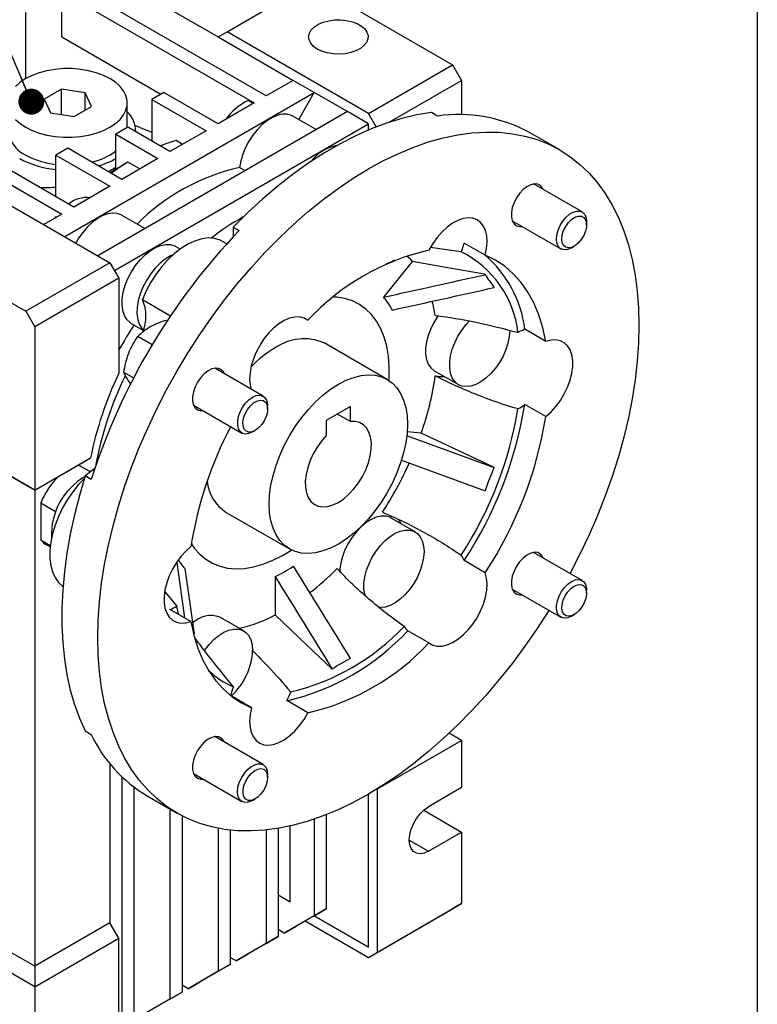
# Model space of a CAD drawing. Header units: millimetres. Extents: x 19 to 819, y 19 to 629.
# Tile 7 of 8: x 732 to 819, y 449 to 565. Entities that reach past the tile are written whole.
import ezdxf

# ---------------------------------------------------------------- set-up
doc = ezdxf.new("R2010")
doc.units = ezdxf.units.MM
doc.header["$LTSCALE"] = 3
doc.linetypes.add('SLD-Solid', pattern=[0])
doc.layers.add('TEXT', color=140, linetype='SLD-Solid', lineweight=25)
doc.styles.get("Standard").update_dxf_attribs({"font": 'VERDANA.TTF'})
doc.dimstyles.new('SLDDIMSTYLE0', dxfattribs={"dimtxt": 0.18, "dimasz": 3.048, "dimexe": 0, "dimexo": 0.0625, "dimgap": 0, "dimtad": 0, "dimtih": 1, "dimtoh": 1, "dimdec": 0, "dimrnd": 1e-09, "dimzin": 0, "dimdsep": 46, "dimtxsty": 'Standard', "dimblk1": 'DOT', "dimblk2": 'DOT', "dimsah": 1, "dimcen": 0.09, "dimadec": 0, "dimazin": 0, "dimtfac": 3.048, "dimtdec": 0, "dimtofl": 0, "dimtmove": 0, "dimatfit": 3, "dimldrblk": 'DOT', "dimfxl": 0, "dimfrac": 2, "dimtolj": 1, "dimtzin": 0, "dimarcsym": 0})

# ---------------------------------------------------------------- blocks, each defined once
blk = doc.blocks.new('_Dot')
at = {"color": 0, "linetype": 'ByBlock', "lineweight": -2}
blk.add_line((-0.5, 0), (-1, 0), dxfattribs=at)
at = {"color": 0, "linetype": 'ByBlock', "const_width": 0.5}
blk.add_lwpolyline([(-0.25, 0, 1), (0.25, 0, 1)], format="xyb", close=True, dxfattribs=at)

msp = doc.modelspace()

# ---------------------------------------------------------------- linework, layer by layer
for p, q in [((722.498, 581.86), (755.732, 562.675)), ((761.389, 555.735), (738.761, 568.798)), ((756.792, 563.287), (766.692, 569.002)), ((766.692, 569.002), (783.309, 559.409)), ((737.347, 567.981), (759.974, 554.919)), ((737.347, 562.674), (737.347, 567.981)), ((733.104, 557.776), (733.104, 565.532)), ((737.347, 562.674), (749.013, 555.939)), ((755.732, 562.675), (756.792, 563.287)), ((755.732, 562.675), (764.571, 557.572)), ((773.409, 553.694), (756.792, 563.287)), ((773.409, 553.694), (783.309, 559.409)), ((783.309, 559.409), (784.37, 557.572)), ((764.571, 557.572), (761.389, 555.735)), ((767.045, 556.144), (764.571, 557.572)), ((775.845, 552.651), (784.37, 557.572)), ((784.37, 557.572), (784.37, 553.54)), ((738.761, 542.673), (716.134, 555.735)), ((737.307, 556.529), (735.266, 555.35)), ((740.095, 556.097), (737.307, 556.529)), ((737.307, 553.54), (737.307, 556.529)), ((737.701, 539.203), (767.045, 556.144)), ((740.842, 554.488), (740.095, 556.097)), ((740.095, 554.056), (740.095, 556.097)), ((749.368, 556.144), (747.954, 555.327)), ((755.732, 552.47), (749.368, 556.144)), ((765.212, 552.968), (767.045, 556.144)), ((770.935, 553.898), (767.045, 556.144)), ((714.72, 554.919), (737.347, 541.856)), ((735.266, 555.35), (736.013, 553.74)), ((738.801, 553.309), (740.842, 554.488)), ((745.054, 552.02), (745.054, 554.919)), ((747.954, 555.327), (754.318, 551.653)), ((747.954, 555.327), (747.954, 550.429)), ((759.974, 554.919), (755.732, 552.47)), ((759.867, 554.857), (759.267, 555.203)), ((736.013, 553.74), (738.801, 553.309)), ((770.935, 553.898), (741.59, 536.958)), ((767.267, 551.781), (764.529, 553.362)), ((773.409, 552.47), (770.935, 553.898)), ((774.326, 552.106), (773.409, 553.694)), ((781.541, 553.382), (780.834, 553.79)), ((743.534, 535.223), (773.409, 552.47)), ((745.125, 552.061), (743.711, 551.245)), ((750.075, 549.204), (745.125, 552.061)), ((747.954, 551.44), (745.925, 552.276)), ((773.409, 551.735), (773.409, 552.47)), ((743.711, 551.245), (748.661, 548.388)), ((743.711, 547.146), (743.711, 551.245)), ((746.054, 551.525), (746.054, 551.653)), ((754.318, 551.653), (750.075, 549.204)), ((795.908, 549.393), (792.372, 551.434)), ((751.543, 550.052), (750.782, 550.491)), ((738.054, 549.612), (736.64, 548.796)), ((736.64, 548.796), (743.004, 545.122)), ((736.64, 543.897), (736.64, 548.796)), ((744.418, 545.938), (738.054, 549.612)), ((748.661, 548.388), (744.418, 545.938)), ((746.526, 547.155), (745.125, 547.964)), ((743.025, 546.742), (743.711, 547.161)), ((758.266, 547.34), (758.92, 546.963)), ((726.387, 545.735), (743.004, 536.142)), ((743.004, 545.122), (738.761, 542.673)), ((798.539, 542.1), (792.836, 545.392)), ((737.347, 541.856), (735.226, 540.632)), ((747.115, 540.147), (744.376, 541.728)), ((736.511, 541.374), (736.64, 541.545)), ((736.724, 541.497), (736.64, 541.545)), ((790.337, 541.062), (796.04, 537.77)), ((799.057, 540.592), (799.057, 540.956)), ((716.487, 540.02), (733.104, 530.427)), ((757.5, 540.32), (758.207, 539.912)), ((757.5, 540.32), (757.5, 539.17)), ((756.758, 538.368), (756.269, 538.65)), ((787.153, 537.014), (784.678, 538.443)), ((751.275, 537.746), (750.74, 538.055)), ((784.336, 537.412), (780.719, 537.919)), ((797.29, 537.894), (797.604, 538.076)), ((743.004, 536.142), (733.104, 530.427)), ((743.004, 536.142), (744.064, 534.305)), ((778.568, 536.282), (775.193, 532.083)), ((787.05, 534.781), (787.138, 534.73)), ((744.064, 534.305), (734.165, 528.59)), ((744.064, 534.305), (744.064, 523.145)), ((746.832, 531.8), (750.138, 529.892)), ((733.104, 530.427), (734.165, 528.59)), ((745.521, 529.013), (746.959, 528.183)), ((749.715, 529.254), (749.559, 529.344)), ((765.862, 529.629), (766.287, 529.384)), ((734.165, 528.59), (734.165, 509.401)), ((794.275, 526.881), (791.8, 528.31)), ((747.979, 526.485), (746.293, 527.459)), ((775.623, 522.421), (768.199, 526.707)), ((745.8, 522.592), (744.66, 523.25)), ((761.039, 520.452), (755.336, 523.744)), ((781.163, 523.439), (783.991, 521.806)), ((745.485, 521.894), (745.224, 522.234)), ((752.837, 519.414), (758.54, 516.122)), ((761.557, 518.944), (761.557, 519.307)), ((771.288, 519.239), (768.46, 517.606)), ((771.288, 517.462), (771.288, 519.239)), ((794.275, 518.051), (791.8, 519.48)), ((768.46, 517.606), (768.46, 515.829)), ((771.288, 517.462), (769.749, 518.35)), ((759.79, 516.246), (760.104, 516.427)), ((779.629, 516.109), (777.97, 516.257)), ((777.898, 515.813), (788.199, 512.07)), ((734.165, 509.401), (740.737, 513.195)), ((777.285, 512.916), (787.138, 509.337)), ((734.165, 509.401), (729.569, 512.054)), ((739.114, 512.258), (739.445, 512.449)), ((739.425, 512.312), (740.724, 511.562)), ((741.243, 511.968), (740.114, 511.086)), ((788.111, 512.121), (788.199, 512.07)), ((730.629, 511.442), (734.165, 509.401)), ((734.165, 509.401), (736.994, 511.034)), ((740.821, 510.678), (740.114, 511.086)), ((734.165, 509.401), (734.165, 509.401)), ((734.165, 509.401), (734.165, 453.468)), ((736.624, 506.875), (734.872, 507.886)), ((734.872, 507.886), (734.872, 503.566)), ((756.7, 506.788), (764.124, 502.502)), ((778.914, 504.496), (776.086, 506.129)), ((734.872, 503.566), (735.999, 502.916)), ((735.444, 503.042), (735.979, 502.734)), ((787.153, 499.695), (784.678, 501.124)), ((798.539, 498.797), (792.836, 502.089)), ((750.88, 500.896), (751.798, 494.391)), ((751.827, 500.188), (752.912, 492.507)), ((762.449, 499.238), (762.449, 494.737)), ((790.337, 497.759), (796.04, 494.466)), ((799.057, 497.289), (799.057, 497.652)), ((749.48, 497.461), (750.865, 495.774)), ((752.544, 493.96), (750.069, 495.389)), ((751.069, 494.811), (750.865, 495.774)), ((758.762, 492.862), (755.933, 494.495)), ((797.29, 494.59), (797.604, 494.772)), ((780.531, 491.458), (778.057, 492.886)), ((769.155, 488.38), (769.067, 488.431)), ((759.666, 483.827), (757.253, 485.22)), ((766.287, 483.235), (763.813, 484.664)), ((740.114, 481.111), (740.821, 480.702)), ((761.039, 477.148), (755.336, 480.441)), ((784.37, 480.001), (782.914, 480.841)), ((774.47, 474.286), (784.37, 480.001)), ((784.37, 480.001), (784.37, 474.448)), ((743.004, 477.268), (743.004, 458.57)), ((744.418, 475.72), (744.418, 446.322)), ((752.837, 476.11), (758.54, 472.818)), ((761.557, 475.64), (761.557, 476.004)), ((745.832, 474.512), (745.832, 447.138)), ((747.376, 473.489), (750.911, 471.448)), ((773.409, 455.71), (773.409, 473.676)), ((774.47, 474.286), (774.46, 474.303)), ((774.47, 455.097), (774.47, 474.286)), ((784.37, 474.448), (780.48, 472.203)), ((759.79, 472.942), (760.104, 473.124)), ((750.075, 471.931), (750.075, 449.587)), ((751.489, 471.132), (751.489, 450.404)), ((768.46, 471.266), (768.46, 460.201)), ((779.915, 471.794), (784.37, 469.223)), ((764.217, 461.017), (764.217, 469.936)), ((767.045, 470.745), (767.045, 459.384)), ((755.732, 469.663), (755.732, 452.853)), ((757.146, 469.45), (757.146, 453.669)), ((761.389, 469.46), (761.389, 456.119)), ((762.803, 469.655), (762.803, 456.935)), ((780.48, 466.977), (784.37, 469.223)), ((784.37, 469.223), (784.37, 460.812)), ((778.218, 468.284), (780.48, 466.977)), ((762.803, 461.834), (764.217, 461.017)), ((762.803, 461.834), (764.217, 461.017)), ((774.47, 455.097), (784.37, 460.812)), ((784.37, 460.812), (783.309, 460.2)), ((767.045, 459.384), (768.46, 460.201)), ((768.46, 460.201), (767.045, 459.384)), ((773.409, 454.485), (783.309, 460.2)), ((743.004, 458.57), (734.165, 453.468)), ((744.064, 456.733), (743.004, 458.57)), ((767.045, 459.384), (763.51, 457.343)), ((767.045, 459.384), (764.924, 458.159)), ((765.984, 458.771), (773.409, 454.485)), ((767.045, 459.384), (773.409, 455.71)), ((773.409, 455.71), (767.045, 459.384)), ((763.51, 457.343), (762.803, 457.751)), ((763.51, 457.343), (764.924, 458.159)), ((734.165, 451.018), (744.064, 456.733)), ((744.064, 437.545), (744.064, 456.733)), ((761.389, 456.119), (757.853, 454.077)), ((762.803, 456.935), (759.267, 454.893)), ((761.389, 456.119), (762.803, 456.935)), ((734.165, 453.468), (730.629, 455.509)), ((757.853, 454.077), (759.267, 454.893)), ((773.409, 454.485), (774.47, 455.097)), ((734.165, 451.018), (729.569, 453.672)), ((757.146, 453.669), (753.61, 451.628)), ((755.732, 452.853), (757.146, 453.669)), ((757.853, 454.077), (757.146, 454.485)), ((734.165, 453.468), (734.165, 451.018)), ((755.732, 452.853), (752.196, 450.811)), ((752.196, 450.811), (753.61, 451.628)), ((734.165, 451.018), (734.165, 445.466)), ((751.489, 450.404), (747.954, 448.362)), ((750.075, 449.587), (751.489, 450.404)), ((752.196, 450.811), (751.489, 451.22)), ((750.075, 449.587), (746.539, 447.546))]:
    msp.add_line(p, q)
at = {"flags": 128}
for points in [[(767.399, 561.246), (766.951, 561.563), (766.624, 561.925), (766.429, 562.319), (766.375, 562.726), (766.464, 563.132), (766.694, 563.519), (767.053, 563.871), (767.528, 564.174), (768.098, 564.416), (768.742, 564.587), (769.432, 564.679), (770.14, 564.69), (770.837, 564.618), (771.494, 564.466), (772.086, 564.241), (772.586, 563.952), (772.976, 563.61), (773.239, 563.231), (773.364, 562.828), (773.346, 562.42), (773.186, 562.021), (772.89, 561.65), (772.471, 561.32), (771.945, 561.046), (771.335, 560.839), (770.665, 560.707), (769.963, 560.655), (769.256, 560.686), (768.576, 560.799), (767.948, 560.988), (767.399, 561.246)], [(733.104, 552.061), (733.859, 551.684), (734.699, 551.372), (735.608, 551.133), (736.566, 550.97), (737.555, 550.888), (738.553, 550.888), (739.542, 550.97), (740.5, 551.133), (741.409, 551.372), (742.249, 551.684), (743.004, 552.061), (743.658, 552.497), (744.198, 552.982), (744.613, 553.507), (744.894, 554.06), (745.036, 554.631), (745.036, 555.207), (744.894, 555.778), (744.613, 556.331), (744.198, 556.855), (743.658, 557.341), (743.004, 557.776), (742.249, 558.154), (741.409, 558.466), (740.5, 558.705), (739.542, 558.867), (738.553, 558.95), (737.555, 558.95), (736.566, 558.867), (735.608, 558.705), (734.699, 558.466), (733.859, 558.154), (733.104, 557.776), (732.45, 557.341), (731.91, 556.855)], [(780.834, 553.79), (779.106, 553.513), (777.344, 553.101), (775.555, 552.554), (773.745, 551.875), (771.92, 551.066), (770.086, 550.129), (768.248, 549.069), (766.413, 547.887), (764.588, 546.589), (762.778, 545.178), (760.989, 543.659), (759.228, 542.038), (757.5, 540.32)], [(764.529, 553.362), (764.352, 553.451), (763.863, 553.587), (763.32, 553.594), (762.74, 553.471), (762.137, 553.222), (761.528, 552.854), (760.93, 552.377), (760.358, 551.803), (759.829, 551.149), (759.358, 550.432), (758.955, 549.672), (758.634, 548.889), (758.402, 548.104), (758.266, 547.34)], [(731.91, 552.982), (732.45, 552.497), (733.104, 552.061)], [(741.59, 492.051), (741.64, 494.141), (741.79, 496.281), (742.039, 498.466), (742.387, 500.688), (742.833, 502.942), (743.375, 505.218), (744.012, 507.511), (744.741, 509.813), (745.56, 512.117), (746.467, 514.416), (747.458, 516.702), (748.532, 518.969), (749.683, 521.208), (750.909, 523.414), (752.206, 525.579), (753.57, 527.696), (754.996, 529.758), (756.48, 531.76), (758.018, 533.695), (759.603, 535.556), (761.233, 537.338), (762.9, 539.036), (764.601, 540.644), (766.329, 542.156), (768.079, 543.569), (769.847, 544.877), (771.625, 546.077), (773.409, 547.165), (775.194, 548.137), (776.972, 548.991), (778.739, 549.723), (780.49, 550.331), (782.218, 550.814), (783.919, 551.17), (785.586, 551.398), (787.216, 551.496), (788.801, 551.466), (790.339, 551.306), (791.823, 551.018), (793.249, 550.602), (794.612, 550.059), (795.909, 549.392), (797.136, 548.602), (798.287, 547.692), (799.36, 546.665), (800.352, 545.523), (801.259, 544.272), (802.078, 542.914), (802.807, 541.453), (803.444, 539.895), (803.986, 538.244), (804.431, 536.506), (804.78, 534.685), (805.029, 532.788), (805.179, 530.821), (805.229, 528.79), (805.179, 526.701), (805.029, 524.56), (804.78, 522.375), (804.431, 520.153), (803.986, 517.9), (803.444, 515.623), (802.807, 513.33), (802.078, 511.028), (801.259, 508.724), (800.352, 506.425), (799.36, 504.139), (798.287, 501.873), (797.136, 499.633), (797.125, 499.613)], [(745.125, 547.964), (744.333, 547.506), (743.711, 547.146)], [(793.982, 544.731), (793.897, 544.908), (793.649, 545.2), (793.321, 545.368), (792.93, 545.403), (792.497, 545.303), (792.046, 545.073), (791.602, 544.726), (791.187, 544.28), (790.825, 543.76), (790.535, 543.193), (790.332, 542.61), (790.228, 542.042), (790.228, 541.521), (790.332, 541.074), (790.535, 540.725), (790.825, 540.493), (791.187, 540.391), (791.482, 540.401)], [(744.376, 541.728), (744.328, 541.755), (743.856, 541.928), (743.327, 541.971), (742.756, 541.885), (742.158, 541.672), (741.549, 541.337), (740.946, 540.89), (740.365, 540.342), (739.823, 539.709), (739.333, 539.008), (739.008, 538.448)], [(795.522, 538.915), (795.573, 539.433), (795.724, 539.98), (795.966, 540.525), (796.285, 541.035), (796.663, 541.482), (797.076, 541.839), (797.503, 542.085), (797.916, 542.206), (798.294, 542.195), (798.613, 542.053), (798.855, 541.787), (799.006, 541.414), (799.057, 540.956), (799.057, 540.956)], [(796.151, 538.915), (796.205, 539.398), (796.363, 539.909), (796.612, 540.407), (796.936, 540.857), (797.309, 541.226), (797.703, 541.485), (798.091, 541.615), (798.442, 541.608), (798.731, 541.463), (798.937, 541.191), (799.044, 540.813), (799.044, 540.356), (798.937, 539.854), (798.731, 539.345), (798.442, 538.866), (798.091, 538.453), (797.703, 538.137), (797.309, 537.94), (796.936, 537.878), (796.612, 537.955), (796.363, 538.165), (796.205, 538.493), (796.151, 538.915)], [(787.153, 537.014), (787.315, 537.815), (787.374, 538.578), (787.331, 539.283), (787.186, 539.911), (786.942, 540.446), (786.606, 540.873), (786.188, 541.181), (785.698, 541.362), (785.149, 541.411), (784.557, 541.327), (783.935, 541.112), (783.302, 540.771), (782.674, 540.314), (782.067, 539.754), (781.498, 539.103), (780.981, 538.381), (780.531, 537.607)], [(745.521, 529.013), (745.391, 529.096), (745.012, 529.453), (744.724, 529.927), (744.533, 530.504), (744.445, 531.169), (744.463, 531.902), (744.587, 532.681), (744.812, 533.485), (745.133, 534.29), (745.539, 535.074), (746.021, 535.813), (746.562, 536.487), (747.149, 537.076), (747.764, 537.564), (748.39, 537.935), (749.008, 538.18), (749.6, 538.292), (750.151, 538.267), (750.644, 538.106), (750.74, 538.055)], [(756.269, 538.65), (755.961, 538.804), (755.314, 538.996), (754.606, 539.047), (753.852, 538.957), (753.064, 538.727), (752.258, 538.361), (751.446, 537.867), (750.646, 537.253), (749.87, 536.53), (749.134, 535.711), (748.45, 534.812), (747.831, 533.849), (747.289, 532.839), (746.832, 531.8)], [(797.29, 537.894), (797.076, 537.786), (796.663, 537.665), (796.285, 537.675), (795.966, 537.818), (795.724, 538.083), (795.573, 538.456), (795.522, 538.915)], [(750.427, 537.062), (750.151, 536.936), (749.524, 536.562), (748.908, 536.073), (748.32, 535.483), (747.777, 534.807), (747.295, 534.066), (746.887, 533.281), (746.564, 532.474), (746.337, 531.668), (746.211, 530.887), (746.191, 530.151), (746.276, 529.483), (746.464, 528.902), (746.751, 528.423), (746.963, 528.195)], [(794.275, 526.881), (793.924, 528.497), (793.455, 530.009), (792.869, 531.407), (792.171, 532.684), (791.364, 533.832), (790.453, 534.844), (789.444, 535.715), (788.342, 536.44), (787.153, 537.014)], [(776.493, 536.437), (775.966, 536.164), (775.485, 535.998)], [(777.928, 536.963), (778.194, 536.696), (778.568, 536.282)], [(787.05, 534.781), (782.3, 535.621), (778.568, 536.282)], [(775.855, 522.276), (775.871, 522.621), (775.871, 523.922), (775.769, 525.158), (775.565, 526.32), (775.261, 527.397), (774.86, 528.381), (774.365, 529.263), (773.779, 530.036), (773.109, 530.695), (772.359, 531.232), (771.536, 531.645), (770.646, 531.929), (769.697, 532.082), (769.331, 532.106)], [(766.287, 529.384), (765.838, 529.639), (765.321, 529.765), (764.752, 529.758), (764.145, 529.618), (763.517, 529.349), (762.884, 528.959), (762.262, 528.457), (761.669, 527.856), (761.121, 527.174), (760.631, 526.427), (760.212, 525.636), (759.877, 524.822), (759.633, 524.005), (759.488, 523.209), (759.444, 522.454), (759.504, 521.76), (759.623, 521.27)], [(781.617, 529.918), (781.56, 529.838), (781.11, 529.121), (780.733, 528.365), (780.441, 527.591), (780.241, 526.823), (780.14, 526.082), (780.14, 525.389), (780.241, 524.765), (780.441, 524.228), (780.733, 523.792), (781.11, 523.471), (781.163, 523.439)], [(790.026, 528.178), (789.976, 527.458), (789.824, 526.701), (789.577, 525.927), (789.242, 525.16), (788.827, 524.42), (788.345, 523.73), (787.809, 523.109), (787.236, 522.575), (786.641, 522.144), (786.042, 521.828), (785.456, 521.635), (784.899, 521.572), (784.389, 521.64), (783.938, 521.838), (783.562, 522.159), (783.269, 522.595), (783.069, 523.133), (782.968, 523.757), (782.968, 524.449), (783.069, 525.19), (783.269, 525.958), (783.562, 526.732), (783.938, 527.488), (784.389, 528.205), (784.899, 528.863), (785.298, 529.292)], [(794.275, 518.051), (794.887, 518.597), (795.463, 519.234), (795.988, 519.946), (796.45, 520.714), (796.834, 521.517), (797.132, 522.335), (797.335, 523.145), (797.438, 523.926), (797.438, 524.658), (797.335, 525.321), (797.132, 525.896), (796.834, 526.37), (796.45, 526.73), (795.988, 526.965), (795.463, 527.07), (794.887, 527.042), (794.275, 526.881)], [(756.482, 523.083), (756.397, 523.259), (756.149, 523.552), (755.821, 523.72), (755.43, 523.755), (754.997, 523.655), (754.546, 523.425), (754.102, 523.078), (753.687, 522.632), (753.325, 522.111), (753.035, 521.544), (752.832, 520.961), (752.728, 520.394), (752.728, 519.873), (752.832, 519.425), (753.035, 519.077), (753.325, 518.845), (753.687, 518.742), (753.982, 518.753)], [(761.742, 507.767), (761.793, 508.848), (761.946, 509.975), (762.198, 511.132), (762.547, 512.306), (762.989, 513.483), (763.516, 514.646), (764.124, 515.782), (764.804, 516.876), (765.548, 517.915), (766.346, 518.885), (767.188, 519.775), (768.064, 520.572), (768.963, 521.267), (769.874, 521.852), (770.784, 522.318), (771.683, 522.661), (772.56, 522.875), (773.402, 522.959), (774.2, 522.91), (774.944, 522.73), (775.624, 522.421), (776.232, 521.987), (776.759, 521.432), (777.2, 520.765), (777.549, 519.994), (777.802, 519.128), (777.954, 518.178), (778.006, 517.156), (777.954, 516.075), (777.802, 514.949), (777.549, 513.791), (777.2, 512.617), (776.759, 511.441), (776.232, 510.277), (775.624, 509.141), (774.944, 508.047), (774.2, 507.008), (773.402, 506.038), (772.56, 505.149), (771.683, 504.351), (770.784, 503.656), (769.874, 503.071), (768.963, 502.605), (768.064, 502.262), (767.188, 502.048), (766.346, 501.965), (765.548, 502.013), (764.804, 502.193), (764.124, 502.502), (763.516, 502.937), (762.989, 503.491), (762.547, 504.158), (762.198, 504.929), (761.946, 505.796), (761.793, 506.745), (761.742, 507.767)], [(781.278, 522.845), (781.815, 522.751), (782.308, 522.778)], [(759.789, 516.245), (759.366, 516.061), (758.968, 516.005), (758.617, 516.082), (758.335, 516.287), (758.137, 516.609), (758.035, 517.028), (758.035, 517.52), (758.137, 518.056), (758.335, 518.607), (758.617, 519.138), (758.968, 519.62), (759.366, 520.025), (759.789, 520.328), (760.213, 520.513), (760.611, 520.569), (760.962, 520.492), (761.244, 520.286), (761.442, 519.965), (761.544, 519.546), (761.557, 519.307)], [(760.104, 516.427), (759.712, 516.263), (759.349, 516.236), (759.042, 516.347), (758.814, 516.588), (758.681, 516.942), (758.654, 517.383), (758.735, 517.877), (758.917, 518.388), (759.187, 518.877), (759.525, 519.31), (759.906, 519.653), (760.302, 519.882), (760.683, 519.978), (761.021, 519.936), (761.291, 519.758), (761.473, 519.458), (761.554, 519.057), (761.527, 518.585), (761.394, 518.078), (761.166, 517.573), (760.859, 517.107), (760.496, 516.716), (760.104, 516.427)], [(768.46, 515.829), (767.891, 515.18), (767.374, 514.46), (766.924, 513.686), (766.552, 512.88), (766.268, 512.063), (766.08, 511.257), (765.991, 510.482), (766.006, 509.76), (766.123, 509.109), (766.34, 508.547), (766.65, 508.089), (767.045, 507.747), (767.515, 507.529), (768.048, 507.442), (768.629, 507.488), (769.243, 507.666), (769.874, 507.971), (770.505, 508.394), (771.119, 508.926), (771.7, 509.551), (772.233, 510.253), (772.703, 511.013), (773.098, 511.812), (773.408, 512.628), (773.625, 513.44), (773.742, 514.226), (773.756, 514.965), (773.668, 515.637), (773.48, 516.226), (773.196, 516.715), (772.823, 517.091), (772.373, 517.345), (771.857, 517.47), (771.288, 517.462)], [(788.111, 512.121), (783.361, 514.354), (779.629, 516.109)], [(740.019, 510.783), (739.326, 510.055), (738.637, 509.206), (738.006, 508.29), (737.444, 507.322), (736.959, 506.32), (736.561, 505.3), (736.256, 504.281), (736.05, 503.279), (735.946, 502.313), (735.946, 501.399), (736.05, 500.553), (736.256, 499.789), (736.561, 499.122), (736.959, 498.562), (737.444, 498.119), (737.492, 498.085)], [(740.114, 511.086), (739.433, 508.791), (738.845, 506.508), (738.353, 504.246), (737.957, 502.011), (737.659, 499.81), (737.459, 497.649), (737.359, 495.537), (737.359, 493.479), (737.459, 491.482), (737.659, 489.551), (737.957, 487.694), (738.353, 485.916), (738.845, 484.223), (739.433, 482.619), (740.114, 481.111)], [(776.086, 506.129), (775.922, 506.212), (775.44, 506.345), (774.904, 506.348), (774.331, 506.22), (773.736, 505.964), (773.137, 505.589), (772.551, 505.105), (771.994, 504.525), (771.484, 503.868), (771.034, 503.15), (770.657, 502.394), (770.365, 501.621), (770.165, 500.852), (770.063, 500.111), (770.051, 499.789)], [(773.062, 496.934), (772.993, 497.162), (772.892, 497.786), (772.892, 498.479), (772.993, 499.22), (773.193, 499.988), (773.485, 500.761), (773.862, 501.517), (774.312, 502.235), (774.823, 502.893), (775.379, 503.472), (775.966, 503.956), (776.565, 504.332), (777.159, 504.587), (777.733, 504.715), (778.268, 504.713), (778.75, 504.579), (779.165, 504.319), (779.501, 503.939), (779.748, 503.451), (779.899, 502.868), (779.95, 502.207), (779.95, 502.207)], [(734.872, 503.566), (735.252, 503.171), (735.444, 503.042)], [(752.544, 502.79), (751.932, 502.245), (751.356, 501.608), (750.83, 500.896), (750.369, 500.128), (749.984, 499.324), (749.687, 498.507), (749.484, 497.696), (749.381, 496.915), (749.381, 496.183), (749.484, 495.521), (749.687, 494.945), (749.984, 494.471), (750.369, 494.112), (750.83, 493.876), (751.356, 493.772), (751.932, 493.8), (752.544, 493.96)], [(752.591, 503.108), (752.937, 502.607), (753.566, 501.891), (754.276, 501.292), (755.064, 500.816), (755.921, 500.468), (756.841, 500.249), (757.817, 500.162), (758.84, 500.207), (759.901, 500.384), (760.992, 500.692), (762.104, 501.127), (763.228, 501.687), (764.354, 502.367), (764.365, 502.374)], [(779.95, 502.207), (779.899, 501.488), (779.748, 500.73), (779.501, 499.957), (779.165, 499.189), (778.75, 498.45), (778.268, 497.76), (777.733, 497.139), (777.159, 496.605), (776.565, 496.174), (775.966, 495.857), (775.379, 495.665), (774.823, 495.602), (774.594, 495.615)], [(793.982, 501.427), (793.897, 501.604), (793.649, 501.896), (793.321, 502.065), (792.93, 502.099), (792.497, 501.999), (792.046, 501.769), (791.602, 501.422), (791.187, 500.976), (790.825, 500.456), (790.535, 499.889), (790.332, 499.306), (790.228, 498.739), (790.228, 498.217), (790.332, 497.77), (790.535, 497.421), (790.825, 497.189), (791.187, 497.087), (791.482, 497.097)], [(780.531, 491.458), (780.981, 491.202), (781.498, 491.076), (782.067, 491.083), (782.674, 491.223), (783.302, 491.492), (783.935, 491.883), (784.557, 492.385), (785.149, 492.985), (785.698, 493.668), (786.188, 494.414), (786.606, 495.205), (786.942, 496.02), (787.186, 496.836), (787.331, 497.632), (787.374, 498.387), (787.315, 499.081), (787.153, 499.695)], [(797.289, 498.673), (797.713, 498.858), (798.111, 498.913), (798.462, 498.836), (798.744, 498.631), (798.942, 498.31), (799.044, 497.891), (799.057, 497.652)], [(797.29, 494.59), (797.289, 494.59), (796.866, 494.405), (796.468, 494.35), (796.117, 494.427), (795.835, 494.632), (795.637, 494.953), (795.535, 495.372), (795.535, 495.864), (795.637, 496.401), (795.835, 496.951), (796.117, 497.483), (796.468, 497.965), (796.866, 498.369), (797.289, 498.673), (797.289, 498.673)], [(797.604, 498.128), (797.996, 498.292), (798.359, 498.319), (798.666, 498.208), (798.894, 497.967), (799.027, 497.613), (799.054, 497.172), (798.973, 496.678), (798.791, 496.167), (798.521, 495.678), (798.183, 495.245), (797.802, 494.902), (797.406, 494.673), (797.025, 494.577), (796.687, 494.619), (796.417, 494.797), (796.235, 495.097), (796.154, 495.498), (796.181, 495.97), (796.314, 496.477), (796.542, 496.982), (796.849, 497.448), (797.212, 497.839), (797.604, 498.128)], [(794.625, 495.283), (794.612, 495.263), (793.249, 493.146), (791.823, 491.083), (790.339, 489.081), (788.801, 487.147), (787.216, 485.285), (785.586, 483.503), (783.919, 481.805), (782.218, 480.198), (780.49, 478.685), (778.739, 477.272), (776.972, 475.964), (775.194, 474.764), (773.409, 473.676), (771.625, 472.704), (769.847, 471.851), (768.079, 471.119), (766.329, 470.51), (764.601, 470.027), (762.9, 469.671), (761.233, 469.444), (759.603, 469.345), (758.018, 469.376), (756.48, 469.535), (754.996, 469.824), (753.57, 470.24), (752.206, 470.782), (750.909, 471.45), (749.683, 472.239), (748.532, 473.149), (747.458, 474.177), (746.467, 475.318), (745.56, 476.57), (744.741, 477.928), (744.012, 479.388), (743.375, 480.946), (742.833, 482.597), (742.387, 484.336), (742.039, 486.156), (741.79, 488.053), (741.64, 490.02), (741.59, 492.051)], [(762.449, 494.737), (766.155, 491.206), (769.067, 488.431)], [(752.544, 493.96), (752.895, 492.344), (753.364, 490.833), (753.95, 489.434), (754.648, 488.158), (755.455, 487.01), (756.366, 485.997), (757.375, 485.126), (758.477, 484.401), (759.666, 483.827)], [(754.129, 490.557), (754.16, 490.601), (754.67, 491.259), (755.227, 491.838), (755.813, 492.323), (756.412, 492.698), (757.007, 492.953), (757.58, 493.081), (758.116, 493.079), (758.598, 492.945), (759.013, 492.685), (759.349, 492.305), (759.596, 491.817), (759.747, 491.234), (759.798, 490.573)], [(759.666, 483.827), (759.504, 483.026), (759.444, 482.263), (759.488, 481.558), (759.633, 480.93), (759.877, 480.396), (760.212, 479.969), (760.631, 479.66), (761.121, 479.479), (761.669, 479.43), (762.262, 479.515), (762.884, 479.73), (763.517, 480.07), (764.145, 480.527), (764.752, 481.088), (765.321, 481.738), (765.838, 482.46), (766.287, 483.235)], [(756.482, 479.779), (756.397, 479.956), (756.149, 480.248), (755.821, 480.416), (755.43, 480.451), (754.997, 480.351), (754.546, 480.121), (754.102, 479.774), (753.687, 479.328), (753.325, 478.808), (753.035, 478.241), (752.832, 477.658), (752.728, 477.09), (752.728, 476.569), (752.832, 476.122), (753.035, 475.773), (753.325, 475.541), (753.687, 475.439), (753.982, 475.449)], [(759.79, 472.942), (759.576, 472.834), (759.163, 472.713), (758.785, 472.723), (758.466, 472.866), (758.224, 473.131), (758.073, 473.504), (758.022, 473.963), (758.073, 474.481), (758.224, 475.028), (758.466, 475.573), (758.785, 476.083), (759.163, 476.53), (759.576, 476.887), (760.003, 477.133), (760.416, 477.254), (760.794, 477.243), (761.113, 477.101), (761.355, 476.835), (761.506, 476.463), (761.557, 476.004), (761.557, 476.004)], [(761.557, 475.64), (761.503, 475.157), (761.346, 474.646), (761.096, 474.148), (760.773, 473.698), (760.4, 473.329), (760.005, 473.07), (759.618, 472.94), (759.266, 472.947), (758.977, 473.092), (758.771, 473.364), (758.665, 473.742), (758.665, 474.199), (758.771, 474.701), (758.977, 475.21), (759.266, 475.689), (759.618, 476.102), (760.005, 476.418), (760.4, 476.615), (760.773, 476.677), (761.096, 476.6), (761.346, 476.39), (761.503, 476.062), (761.557, 475.64)], [(780.48, 466.977), (779.977, 466.752), (779.499, 466.669), (779.07, 466.733), (778.711, 466.94), (778.442, 467.28), (778.274, 467.735), (778.218, 468.284), (778.274, 468.898), (778.442, 469.547), (778.711, 470.198), (779.07, 470.819), (779.499, 471.378), (779.977, 471.847), (780.48, 472.203)]]:
    msp.add_lwpolyline(points, dxfattribs=at)
for centre, radius, start, end in [((762.032, 549.281), 6.535, 115.02687, 145.23609), ((742.835, 551.56), 3.216, 359.40191, 46.37611), ((784.038, 536.185), 17.378, 61.34311, 98.26139), ((734.527, 551.98), 3.488, 185.38826, 245.93188), ((755.482, 533.035), 18.078, 105.06851, 111.31372), ((770.682, 544.901), 5.115, 100.9587, 142.07565), ((737.672, 557.242), 9.603, 241.59756, 263.83019), ((739.254, 555.157), 7.381, 282.96526, 307.14051), ((737.579, 557.891), 10.824, 241.40036, 265.02423), ((739.099, 556.544), 9.37, 285.86786, 299.48761), ((760.395, 523.397), 28.925, 121.86317, 126.50245), ((763.73, 523.194), 24.757, 102.75262, 135.08015), ((740.232, 540.594), 3.202, 82.3613, 130.58313), ((772.382, 516.764), 28.286, 118.95837, 128.04461), ((812.839, 487.635), 75.614, 136.26272, 162.2578), ((776.503, 540.581), 8.451, 337.97525, 345.3487), ((786.817, 510.269), 28.051, 102.94955, 137.04507), ((778.93, 526.526), 12.154, 6.61095, 63.59039), ((778.362, 526.708), 13.534, 6.7965, 49.83404), ((742.269, 529.81), 4.979, 338.19113, 23.56153), ((769.166, 526.72), 8.068, 28.53628, 41.66507), ((764.728, 527.255), 16.766, 9.21579, 15.13818), ((785.156, 503.639), 46.708, 147.30863, 151.61483), ((793.377, 524.029), 4.562, 110.21404, 121.34136), ((765.836, 521.25), 5.947, 66.59127, 124.71919), ((769.588, 514.127), 13.972, 120.72429, 135.56702), ((781.315, 505.155), 41.366, 154.22253, 168.79305), ((781.443, 504.952), 40.775, 153.95511, 169.80131), ((746.26, 527.846), 35.373, 340.62101, 351.87272), ((745.801, 526.598), 45.846, 327.19719, 350.39145), ((745.105, 527.038), 47.303, 326.78207, 350.80657), ((788.168, 524.027), 5.819, 299.1577, 308.61581), ((747.58, 525.609), 47.303, 326.78207, 350.80657), ((797.223, 495.817), 45.22, 152.22772, 171.1302), ((739.751, 509.517), 2.814, 96.66528, 103.08652), ((771.69, 507.64), 32.602, 171.51735, 171.76034), ((738.218, 530.736), 43.927, 326.99042, 335.58678), ((742.95, 504.73), 8.673, 133.37568, 158.6559), ((743.878, 504.223), 7.741, 119.40723, 183.05105), ((759.33, 510.929), 4.905, 185.52638, 237.57409), ((774.9, 504.56), 2.503, 21.27516, 35.16672), ((757.679, 505.415), 7.846, 212.36904, 221.76793), ((782.33, 500.273), 2.497, 19.91195, 36.55374), ((754.11, 516.133), 18.84, 296.27019, 303.72443), ((746.143, 523.619), 33.25, 307.73381, 315.19232), ((748.492, 499.67), 4.562, 290.21404, 301.34136), ((754.914, 491.593), 3.076, 70.63648, 135.21676), ((754.239, 510.468), 17.745, 282.96089, 297.56093), ((758.138, 511.701), 26.728, 283.25675, 316.73788), ((779.301, 494.482), 2.023, 212.89788, 232.05492), ((757.527, 512.001), 28.051, 282.94955, 317.04507), ((760.001, 510.572), 28.051, 282.94955, 317.04507), ((751.958, 490.981), 7.85, 312.61686, 357.02442), ((761.347, 495.244), 9.735, 226.24329, 246.93197), ((765.367, 483.118), 8.451, 157.97525, 165.3487), ((755.648, 488.909), 9.203, 332.52426, 339.48996), ((755.776, 487.707), 16.514, 205.09863, 239.42342)]:
    msp.add_arc(centre, radius, start, end)
for points, knots in [([(743.711, 547.333), (743.497, 547.206), (743.226, 547.043), (742.896, 546.89), (742.825, 546.858)], [0, 0, 0, 0, 0.7854025, 1, 1, 1, 1]), ([(736.64, 545.01), (736.373, 544.979), (735.74, 544.904), (735.149, 544.936), (734.808, 544.955)], [0, 0, 0, 0, 0.4227752, 1, 1, 1, 1]), ([(749.559, 529.344), (749.216, 529.235), (748.88, 529.115), (748.248, 528.852), (747.95, 528.707), (747.673, 528.548)], [0, 0, 0, 0, 0.5, 0.5, 1, 1, 1, 1]), ([(781.278, 529.94), (782.865, 529.757), (784.471, 529.48), (787.714, 528.801), (789.351, 528.396), (791.004, 527.925)], [0, 0, 0, 0, 0.5, 0.5, 1, 1, 1, 1]), ([(747.673, 528.548), (747.397, 528.388), (747.141, 528.212), (746.685, 527.847), (746.481, 527.656), (746.293, 527.459)], [0, 0, 0, 0, 0.5, 0.5, 1, 1, 1, 1]), ([(745.224, 525.5), (745.362, 525.858), (745.525, 526.2), (745.885, 526.85), (746.083, 527.16), (746.293, 527.459)], [0, 0, 0, 0, 0.5, 0.5, 1, 1, 1, 1]), ([(745.224, 522.234), (745.085, 522.431), (744.971, 522.614), (744.787, 522.95), (744.716, 523.105), (744.66, 523.25)], [0, 0, 0, 0, 0.5, 0.5, 1, 1, 1, 1]), ([(791.004, 518.945), (789.351, 519.437), (787.714, 520.007), (784.471, 521.3), (782.865, 522.021), (781.278, 522.845)], [0, 0, 0, 0, 0.5, 0.5, 1, 1, 1, 1]), ([(775.054, 506.805), (776.703, 506.14), (778.29, 505.37), (781.38, 503.681), (782.881, 502.76), (784.336, 501.761)], [0, 0, 0, 0, 0.5, 0.5, 1, 1, 1, 1]), ([(777.602, 493.383), (776.164, 494.4), (774.788, 495.475), (772.815, 497.171), (772.173, 497.751), (770.923, 498.944), (770.316, 499.556), (769.733, 500.186)], [0, 0, 0, 0, 0.5, 0.5, 0.75, 0.75, 1, 1, 1, 1]), ([(757.533, 486.287), (756.54, 487.51), (755.045, 489.352), (753.594, 491.235), (753.106, 491.908), (753.04, 491.999)], [0, 0, 0, 0, 0.6313659, 0.9504168, 1, 1, 1, 1]), ([(759.794, 490.547), (760.421, 489.916), (762.012, 488.316), (763.417, 486.678), (764.267, 485.685)], [0, 0, 0, 0, 0.3942436, 1, 1, 1, 1])]:
    msp.add_open_spline(points, degree=3, knots=knots)
for points in [[(775.193, 532.083), (779.174, 532.967), (783.156, 533.848), (787.138, 534.73)], [(787.138, 534.73), (787.451, 534.25), (787.804, 533.747), (788.199, 533.22)], [(776.253, 530.574), (780.235, 531.457), (784.217, 532.339), (788.199, 533.22)], [(744.66, 523.25), (744.773, 524.028), (744.946, 524.783), (745.224, 525.5)], [(739.445, 512.449), (739.868, 512.693), (740.299, 512.942), (740.737, 513.195)], [(736.994, 511.034), (737.439, 511.291), (737.852, 511.53), (738.21, 511.736)], [(738.21, 511.736), (738.567, 511.942), (738.875, 512.12), (739.114, 512.258)], [(788.199, 512.07), (787.804, 511.183), (787.451, 510.272), (787.138, 509.337)], [(764.571, 500.463), (766.805, 496.843), (769.041, 493.224), (771.277, 489.605)], [(762.449, 499.238), (764.684, 495.618), (766.919, 491.999), (769.155, 488.38)], [(771.277, 489.605), (770.528, 489.221), (769.821, 488.812), (769.155, 488.38)]]:
    msp.add_open_spline(points, degree=3)
at = {"layer": 'TEXT'}
msp.add_line((819.15, 628.65), (819.15, 19.05), dxfattribs=at)

# ---------------------------------------------------------------- leaders
msp.add_leader([(733.769, 555.065), (709.536, 611.69), (690.486, 611.69)], dimstyle='SLDDIMSTYLE0', dxfattribs=at)

doc.saveas('drawing.dxf')
